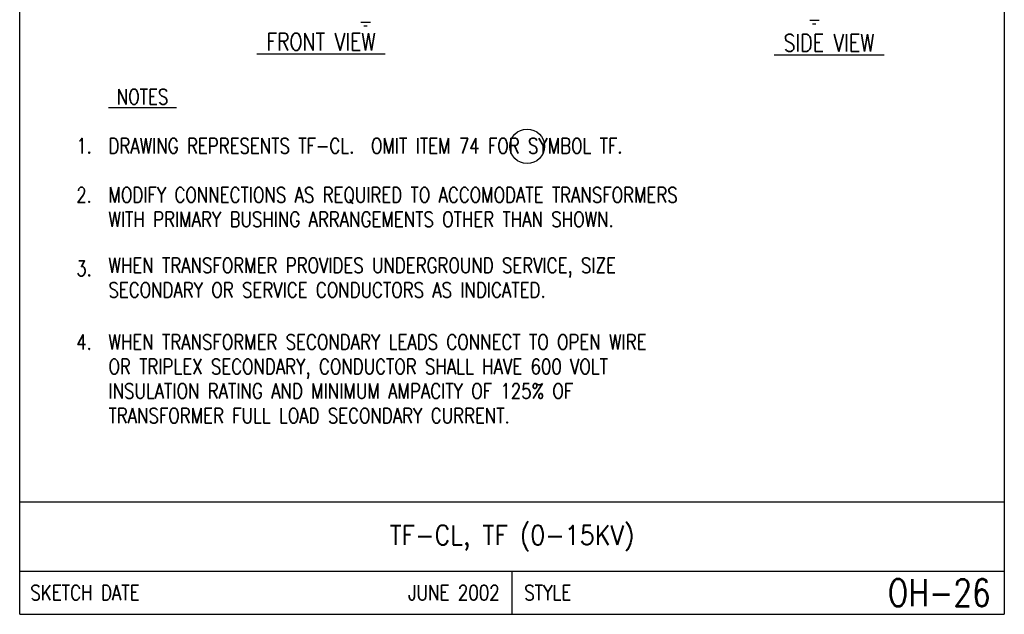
# Model space of a CAD drawing. Extents: x 0 to 7.1, y 0 to 9.85.
# Tile 1 of 4: x 0 to 7.1, y 0 to 4.29. Entities that reach past the tile are written whole.
import ezdxf
from ezdxf.enums import TextEntityAlignment as Align

# ---------------------------------------------------------------- set-up
doc = ezdxf.new("R2010")
doc.units = 0
doc.header["$MEASUREMENT"] = 0
doc.layers.add('E-DETL', color=2, linetype='CONTINUOUS')
doc.layers.add('E-DETL-TEXT', color=3, linetype='CONTINUOUS')
doc.styles.add('ROMANS', font='ROMANS.SHX', dxfattribs={"width": 0.8})

msp = doc.modelspace()

# ---------------------------------------------------------------- linework, layer by layer
at = {"layer": 'E-DETL'}
for p, q in [((0, 0), (0, 9.8484)), ((7.1036, 9.8484), (7.1036, 0)), ((2.4624, 4.2762), (2.5299, 4.2762)), ((5.7004, 4.2908), (5.768, 4.2908)), ((5.7206, 4.265), (5.7438, 4.265)), ((2.4825, 4.2504), (2.5057, 4.2504)), ((0, 0.8125), (7.1036, 0.8125)), ((0, 0.3125), (7.1036, 0.3125)), ((3.5518, 0.3125), (3.5518, 0)), ((0, 0), (7.1036, 0))]:
    msp.add_line(p, q, dxfattribs=at)
at = {"layer": 'E-DETL-TEXT'}
msp.add_circle((3.6611, 3.3797), 0.125, dxfattribs=at)

# ---------------------------------------------------------------- texts
at = {"layer": 'E-DETL-TEXT', "style": 'ROMANS', "width": 0.8}
for s, height, p in [('%%U FRONT VIEW ', 0.125, (1.7112, 4.0725)), ('%%U SIDE VIEW ', 0.125, (5.4428, 4.0645)), ('%%U NOTES ', 0.10938, (0.6408, 3.6826)), ('DRAWING REPRESENTS TF-CL.  OMIT ITEM 74 FOR SYMBOL TF.', 0.109375, (0.6408, 3.3284)), ('MODIFY CONNECTIONS AS REQUIRED TO ACCOMODATE TRANSFORMERS', 0.109375, (0.6408, 2.9743)), ('WITH PRIMARY BUSHING ARRANGEMENTS OTHER THAN SHOWN.', 0.109375, (0.6408, 2.7972)), ('WHEN TRANSFORMER PROVIDES UNDERGROUND SERVICE, SIZE', 0.109375, (0.6408, 2.465)), ('SECONDARY OR SERVICE CONDUCTORS AS INDICATED.', 0.109375, (0.6408, 2.2879)), ('WHEN TRANSFORMER SECONDARY LEADS CONNECT TO OPEN WIRE', 0.109375, (0.6408, 1.9118)), ('OR TRIPLEX SECONDARY, CONDUCTOR SHALL HAVE 600 VOLT', 0.109375, (0.6408, 1.7347)), ('INSULATION RATING AND MINIMUM AMPACITY OF 125% OF', 0.109375, (0.6408, 1.5576)), ('TRANSFORMER FULL LOAD SECONDARY CURRENT.', 0.109375, (0.6408, 1.3805))]:
    msp.add_text(s, height=height, dxfattribs=at).set_placement(p)
for s, p in [('1.  ', (0.6408, 3.3284)), ('2.  ', (0.6408, 2.9743)), ('3.  ', (0.6408, 2.443)), ('4.  ', (0.6408, 1.9118))]:
    msp.add_text(s, height=0.10938, dxfattribs=at).set_placement(p, align=Align.RIGHT)
at = {"layer": 'E-DETL-TEXT', "style": 'ROMANS', "width": 0.9}
msp.add_text('TF-CL, TF (0-15KV)', height=0.14, dxfattribs=at).set_placement((3.5518, 0.5625), align=Align.MIDDLE)
at = {"layer": 'E-DETL-TEXT', "style": 'ROMANS', "width": 0.8}
for s, p in [('SKETCH DATE', (0.0773, 0.1563)), ('STYLE', (3.6406, 0.1563))]:
    msp.add_text(s, height=0.11, dxfattribs=at).set_placement(p, align=Align.MIDDLE_LEFT)
for s, height, p in [('JUNE 2002', 0.11, (3.463, 0.1563)), ('OH-26', 0.19685, (7.0055, 0.1563))]:
    msp.add_text(s, height=height, dxfattribs=at).set_placement(p, align=Align.MIDDLE_RIGHT)

doc.saveas('drawing.dxf')
